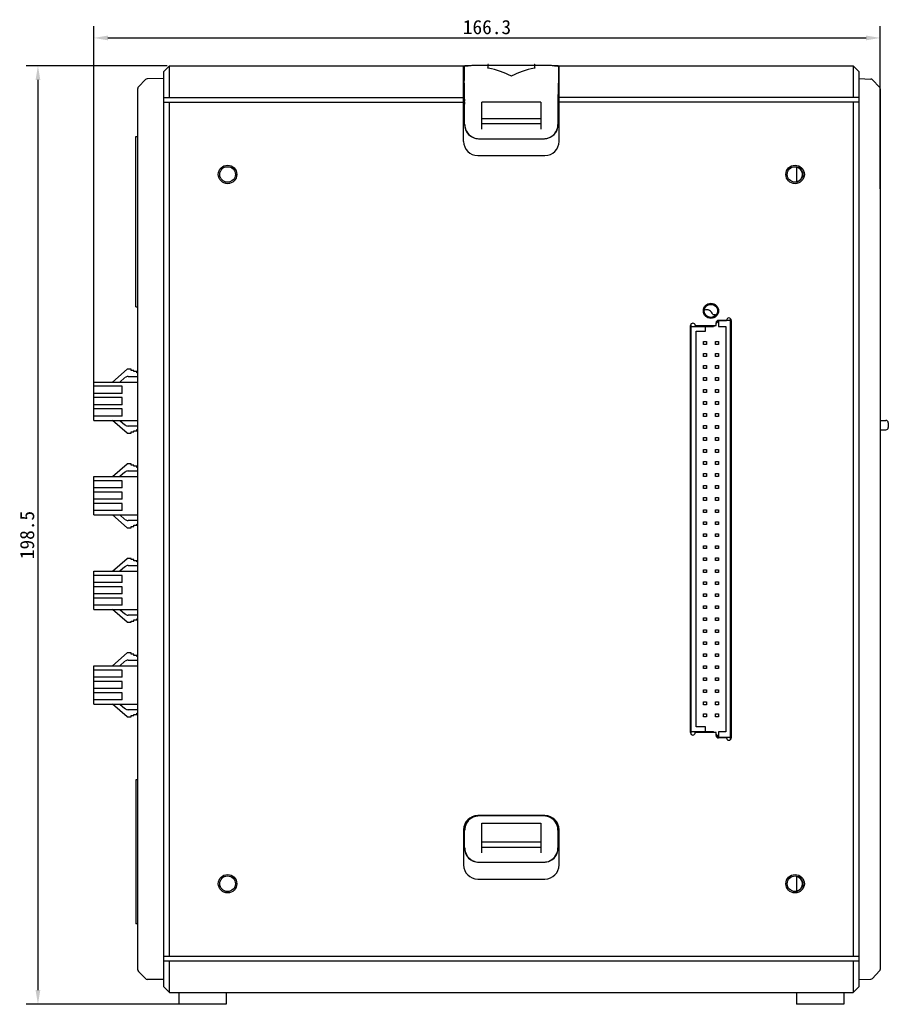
# Model space of a CAD drawing. Header units: millimetres. Extents: x 0 to 1189, y 0 to 841.
# Tile 2 of 6: x 428 to 612, y 343 to 552. Entities that reach past the tile are written whole.
import ezdxf

# ---------------------------------------------------------------- set-up
doc = ezdxf.new("R2010")
doc.units = ezdxf.units.MM
doc.header["$LTSCALE"] = 65.395
doc.header["$PDMODE"] = 3
doc.header["$PDSIZE"] = 8
doc.layers.get('0').update_dxf_attribs({"linetype": 'CONTINUOUS'})
doc.layers.get('Defpoints').update_dxf_attribs({"linetype": 'CONTINUOUS'})
doc.layers.add('00_COMPONENTS', color=7, linetype='CONTINUOUS')
doc.layers.add('51__DRAFT_DIMS', color=7, linetype='CONTINUOUS')
doc.styles.get("Standard").update_dxf_attribs({"font": 'simfang.ttf'})
doc.dimstyles.new('DIMSTYLE_1', dxfattribs={"dimtxt": 3, "dimasz": 3, "dimexe": 2.5, "dimexo": 0.5, "dimgap": 0.75, "dimtad": 1, "dimdsep": 46, "dimtxsty": 'STANDARD', "dimblk": '_FILLED', "dimblk1": '_FILLED', "dimblk2": '_FILLED', "dimcen": 0.09, "dimclrt": 3, "dimazin": 2, "dimtp": 0.5, "dimtm": 0.5, "dimtfac": 1, "dimtofl": 0, "dimtmove": 0, "dimatfit": 3, "dimldrblk": '_FILLED', "dimfxl": 1, "dimtolj": 1, "dimarcsym": 0})

# ---------------------------------------------------------------- blocks, each defined once
blk = doc.blocks.new('_FILLED')
at = {"color": 0, "linetype": 'ByBlock'}
blk.add_solid([(0, 0), (-1, 0.167), (-1, -0.167)], dxfattribs=at)
blk = doc.blocks.new('*D1')
at = {"layer": '51__DRAFT_DIMS', "color": 0, "lineweight": -2, "transparency": 16777216}
for p, q in [((443.9, 474.47), (443.9, 550.15)), ((610.2, 515.77), (610.2, 550.15)), ((446.9, 547.65), (607.2, 547.65))]:
    blk.add_line(p, q, dxfattribs=at)
at = {"layer": 'Defpoints', "color": 0, "transparency": 16777216}
for p in [(610.2, 547.65), (610.2, 515.27), (443.9, 473.97)]:
    blk.add_point(p, dxfattribs=at)
at = {"layer": '51__DRAFT_DIMS', "color": 0, "lineweight": -2, "transparency": 16777216, "xscale": 3, "yscale": 3, "zscale": 3, "rotation": 180}
blk.add_blockref('_FILLED', (443.9, 547.65), dxfattribs=at)
at = {"layer": '51__DRAFT_DIMS', "color": 0, "lineweight": -2, "transparency": 16777216, "xscale": 3, "yscale": 3, "zscale": 3}
blk.add_blockref('_FILLED', (610.2, 547.65), dxfattribs=at)
at = {"layer": '51__DRAFT_DIMS', "color": 3, "transparency": 16777216, "insert": (527.05, 551.45), "char_height": 3, "attachment_point": 2}
blk.add_mtext('\\A1;166.3', dxfattribs=at)
blk = doc.blocks.new('*D2')
at = {"layer": '51__DRAFT_DIMS', "color": 0, "lineweight": -2, "transparency": 16777216}
for p, q in [((459.4, 541.77), (429.61, 541.77)), ((432.11, 538.77), (432.11, 346.27)), ((463.2, 343.27), (429.61, 343.27))]:
    blk.add_line(p, q, dxfattribs=at)
at = {"layer": 'Defpoints', "color": 0, "transparency": 16777216}
for p in [(459.9, 541.77), (432.11, 343.27), (463.7, 343.27)]:
    blk.add_point(p, dxfattribs=at)
at = {"layer": '51__DRAFT_DIMS', "color": 0, "lineweight": -2, "transparency": 16777216, "xscale": 3, "yscale": 3, "zscale": 3}
for p, rotation in [((432.11, 541.77), 90), ((432.11, 343.27), 270)]:
    blk.add_blockref('_FILLED', p, dxfattribs=dict(at, rotation=rotation))
at = {"layer": '51__DRAFT_DIMS', "color": 3, "transparency": 16777216, "insert": (428.31, 442.52), "char_height": 3, "attachment_point": 2, "rotation": 90}
blk.add_mtext('\\A1;198.5', dxfattribs=at)

msp = doc.modelspace()

# ---------------------------------------------------------------- linework, layer by layer
at = {"layer": '00_COMPONENTS', "color": 7}
for p, q in [((458.699, 540.574), (459.899, 541.774)), ((459.899, 535.074), (459.899, 541.774)), ((459.899, 541.774), (523.039, 541.774)), ((522.099, 525.774), (522.099, 541.774)), ((522.23, 541.544), (522.23, 538.674)), ((522.544, 541.758), (522.513, 541.756)), ((522.58, 541.76), (522.544, 541.758)), ((522.619, 541.762), (522.58, 541.76)), ((522.664, 541.764), (522.619, 541.762)), ((522.738, 541.766), (522.664, 541.764)), ((522.823, 541.769), (522.738, 541.766)), ((522.886, 541.771), (522.823, 541.769)), ((523.039, 541.774), (522.886, 541.771)), ((523.227, 541.778), (523.039, 541.774)), ((523.409, 541.781), (523.227, 541.778)), ((523.61, 541.784), (523.409, 541.781)), ((523.829, 541.786), (523.61, 541.784)), ((524.065, 541.788), (523.829, 541.786)), ((524.316, 541.79), (524.065, 541.788)), ((524.581, 541.792), (524.316, 541.79)), ((524.858, 541.792), (524.581, 541.792)), ((525.144, 541.793), (524.858, 541.792)), ((527.199, 541.793), (525.144, 541.793)), ((527.199, 541.735), (527.199, 541.887)), ((527.199, 541.703), (527.199, 541.343)), ((527.299, 541.986), (527.293, 541.986)), ((536.999, 541.824), (527.399, 541.824)), ((537.099, 541.986), (537.104, 541.986)), ((537.199, 541.735), (537.199, 541.887)), ((539.473, 541.793), (537.199, 541.793)), ((537.199, 541.343), (537.199, 541.703)), ((539.805, 541.792), (539.473, 541.793)), ((540.12, 541.79), (539.805, 541.792)), ((540.414, 541.788), (540.12, 541.79)), ((540.687, 541.785), (540.414, 541.788)), ((540.935, 541.782), (540.687, 541.785)), ((541.157, 541.778), (540.935, 541.782)), ((541.36, 541.774), (541.157, 541.778)), ((541.36, 541.774), (604.499, 541.774)), ((541.549, 541.77), (541.36, 541.774)), ((541.659, 541.766), (541.549, 541.77)), ((541.731, 541.764), (541.659, 541.766)), ((541.773, 541.762), (541.731, 541.764)), ((541.812, 541.76), (541.773, 541.762)), ((541.847, 541.759), (541.812, 541.76)), ((542.168, 541.544), (542.168, 538.674)), ((542.299, 525.774), (542.299, 541.774)), ((604.499, 541.774), (604.499, 535.074)), ((605.699, 540.574), (604.499, 541.774)), ((458.699, 346.974), (458.699, 540.574)), ((605.699, 540.574), (605.699, 346.974)), ((454.856, 538.846), (453.343, 537.307)), ((458.699, 539.057), (455.204, 538.996)), ((522.23, 538.774), (522.099, 538.774)), ((522.236, 538.674), (522.099, 538.674)), ((542.163, 538.674), (542.299, 538.674)), ((542.299, 538.774), (542.168, 538.774)), ((605.699, 539.04), (608.199, 538.952)), ((610.059, 537.228), (608.541, 538.8)), ((453.199, 350.592), (453.199, 536.956)), ((522.288, 534.676), (522.288, 535.674)), ((542.11, 534.676), (542.11, 535.674)), ((610.199, 536.88), (610.199, 350.669)), ((458.699, 535.074), (522.099, 535.074)), ((458.699, 534.074), (522.099, 534.074)), ((459.899, 353.474), (459.899, 534.074)), ((522.288, 534.674), (522.099, 534.674)), ((522.099, 533.675), (522.288, 533.675)), ((522.288, 529.336), (522.288, 533.673)), ((522.295, 534.074), (522.295, 534.274)), ((525.949, 528.328), (525.949, 534.036)), ((538.449, 534.036), (525.949, 534.036)), ((538.449, 534.036), (538.449, 528.328)), ((542.103, 534.074), (542.103, 534.274)), ((542.11, 534.674), (542.299, 534.674)), ((542.299, 533.675), (542.11, 533.675)), ((542.11, 529.336), (542.11, 533.673)), ((605.699, 535.074), (542.299, 535.074)), ((605.699, 534.074), (542.299, 534.074)), ((604.499, 534.074), (604.499, 353.474)), ((538.449, 530.536), (525.949, 530.536)), ((525.949, 529.536), (538.449, 529.536)), ((452.799, 490.774), (452.799, 526.774)), ((452.799, 526.774), (453.199, 526.774)), ((525.289, 526.336), (539.11, 526.336)), ((525.099, 522.774), (539.299, 522.774)), ((592.499, 520.393), (592.499, 517.155)), ((452.799, 490.774), (453.199, 490.774)), ((574.03, 491.274), (574.768, 491.274)), ((574.771, 489.174), (575.354, 489.174)), ((575.354, 489.174), (575.354, 488.904)), ((575.999, 487.758), (575.499, 487.239)), ((575.499, 486.824), (575.499, 487.424)), ((575.999, 487.924), (577.699, 487.924)), ((575.999, 487.874), (575.999, 486.624)), ((578.549, 487.874), (575.999, 487.874)), ((578.549, 399.271), (578.549, 488.278)), ((578.699, 487.924), (578.699, 399.624)), ((570.099, 400.724), (570.099, 486.824)), ((570.249, 400.371), (570.249, 487.178)), ((570.249, 486.624), (574.908, 486.624)), ((571.099, 486.824), (575.499, 486.824)), ((571.249, 401.924), (571.249, 485.624)), ((571.249, 485.624), (573.249, 485.624)), ((573.249, 485.624), (573.249, 486.624)), ((575.1, 486.824), (574.908, 486.624)), ((575.999, 486.624), (577.549, 486.624)), ((577.549, 486.624), (577.549, 400.924)), ((572.829, 482.844), (572.829, 483.444)), ((572.829, 483.444), (573.429, 483.444)), ((573.429, 483.444), (573.429, 482.844)), ((575.369, 482.844), (575.369, 483.444)), ((575.369, 483.444), (575.969, 483.444)), ((575.969, 483.444), (575.969, 482.844)), ((573.429, 482.844), (572.829, 482.844)), ((575.969, 482.844), (575.369, 482.844)), ((572.829, 480.304), (572.829, 480.904)), ((572.829, 480.904), (573.429, 480.904)), ((573.429, 480.304), (572.829, 480.304)), ((573.429, 480.904), (573.429, 480.304)), ((575.369, 480.304), (575.369, 480.904)), ((575.369, 480.904), (575.969, 480.904)), ((575.969, 480.304), (575.369, 480.304)), ((575.969, 480.904), (575.969, 480.304)), ((447.899, 474.874), (451.001, 477.574)), ((451.801, 477.574), (451.001, 477.574)), ((451.801, 477.324), (451.801, 477.574)), ((452.401, 477.324), (451.801, 477.324)), ((452.401, 477.074), (452.401, 477.324)), ((453.001, 477.074), (452.401, 477.074)), ((453.001, 476.824), (453.001, 477.074)), ((572.829, 477.764), (572.829, 478.364)), ((572.829, 478.364), (573.429, 478.364)), ((573.429, 477.764), (572.829, 477.764)), ((573.429, 478.364), (573.429, 477.764)), ((575.369, 477.764), (575.369, 478.364)), ((575.369, 478.364), (575.969, 478.364)), ((575.969, 477.764), (575.369, 477.764)), ((575.969, 478.364), (575.969, 477.764)), ((443.899, 466.774), (443.899, 474.874)), ((443.899, 474.874), (453.199, 474.874)), ((450.518, 475.829), (449.422, 474.874)), ((451.175, 476.074), (453.199, 476.074)), ((453.199, 476.824), (453.001, 476.824)), ((572.829, 475.824), (573.429, 475.824)), ((572.829, 475.224), (572.829, 475.824)), ((573.429, 475.224), (572.829, 475.224)), ((573.429, 475.824), (573.429, 475.224)), ((575.369, 475.824), (575.969, 475.824)), ((575.369, 475.224), (575.369, 475.824)), ((575.969, 475.224), (575.369, 475.224)), ((575.969, 475.824), (575.969, 475.224)), ((449.899, 473.974), (443.899, 473.974)), ((449.899, 472.474), (449.899, 473.974)), ((572.829, 473.284), (573.429, 473.284)), ((572.829, 472.684), (572.829, 473.284)), ((573.429, 473.284), (573.429, 472.684)), ((575.369, 473.284), (575.969, 473.284)), ((575.369, 472.684), (575.369, 473.284)), ((575.969, 473.284), (575.969, 472.684)), ((449.899, 472.474), (443.899, 472.474)), ((449.899, 471.574), (443.899, 471.574)), ((449.899, 470.074), (449.899, 471.574)), ((573.429, 472.684), (572.829, 472.684)), ((572.829, 470.744), (573.429, 470.744)), ((572.829, 470.144), (572.829, 470.744)), ((573.429, 470.744), (573.429, 470.144)), ((575.969, 472.684), (575.369, 472.684)), ((575.369, 470.744), (575.969, 470.744)), ((575.369, 470.144), (575.369, 470.744)), ((575.969, 470.744), (575.969, 470.144)), ((449.899, 470.074), (443.899, 470.074)), ((449.899, 469.174), (443.899, 469.174)), ((449.899, 467.674), (449.899, 469.174)), ((573.429, 470.144), (572.829, 470.144)), ((575.969, 470.144), (575.369, 470.144)), ((449.899, 467.674), (443.899, 467.674)), ((443.899, 466.774), (453.199, 466.774)), ((451.001, 464.074), (447.899, 466.774)), ((449.422, 466.774), (450.518, 465.82)), ((572.829, 468.204), (573.429, 468.204)), ((572.829, 467.604), (572.829, 468.204)), ((573.429, 467.604), (572.829, 467.604)), ((573.429, 468.204), (573.429, 467.604)), ((575.369, 468.204), (575.969, 468.204)), ((575.369, 467.604), (575.369, 468.204)), ((575.969, 467.604), (575.369, 467.604)), ((575.969, 468.204), (575.969, 467.604)), ((610.199, 466.774), (611.399, 466.774)), ((453.199, 465.574), (451.175, 465.574)), ((452.401, 464.324), (452.401, 464.574)), ((452.401, 464.574), (453.001, 464.574)), ((453.001, 464.574), (453.001, 464.824)), ((453.001, 464.824), (453.199, 464.824)), ((572.829, 465.664), (573.429, 465.664)), ((572.829, 465.064), (572.829, 465.664)), ((573.429, 465.064), (572.829, 465.064)), ((573.429, 465.664), (573.429, 465.064)), ((575.369, 465.664), (575.969, 465.664)), ((575.369, 465.064), (575.369, 465.664)), ((575.969, 465.064), (575.369, 465.064)), ((575.969, 465.664), (575.969, 465.064)), ((610.199, 464.774), (611.399, 464.774)), ((611.899, 466.274), (611.899, 465.274)), ((451.001, 464.074), (451.801, 464.074)), ((451.801, 464.074), (451.801, 464.324)), ((451.801, 464.324), (452.401, 464.324)), ((572.829, 463.124), (573.429, 463.124)), ((572.829, 462.524), (572.829, 463.124)), ((573.429, 462.524), (572.829, 462.524)), ((573.429, 463.124), (573.429, 462.524)), ((575.369, 463.124), (575.969, 463.124)), ((575.369, 462.524), (575.369, 463.124)), ((575.969, 462.524), (575.369, 462.524)), ((575.969, 463.124), (575.969, 462.524)), ((572.829, 460.584), (573.429, 460.584)), ((572.829, 459.984), (572.829, 460.584)), ((573.429, 460.584), (573.429, 459.984)), ((575.369, 460.584), (575.969, 460.584)), ((575.369, 459.984), (575.369, 460.584)), ((575.969, 460.584), (575.969, 459.984)), ((573.429, 459.984), (572.829, 459.984)), ((575.969, 459.984), (575.369, 459.984)), ((447.899, 454.874), (451.001, 457.574)), ((451.801, 457.574), (451.001, 457.574)), ((451.175, 456.074), (453.199, 456.074)), ((451.801, 457.324), (451.801, 457.574)), ((452.401, 457.324), (451.801, 457.324)), ((452.401, 457.074), (452.401, 457.324)), ((453.001, 457.074), (452.401, 457.074)), ((453.001, 456.824), (453.001, 457.074)), ((453.199, 456.824), (453.001, 456.824)), ((572.829, 458.044), (573.429, 458.044)), ((572.829, 457.444), (572.829, 458.044)), ((573.429, 457.444), (572.829, 457.444)), ((573.429, 458.044), (573.429, 457.444)), ((575.369, 458.044), (575.969, 458.044)), ((575.369, 457.444), (575.369, 458.044)), ((575.969, 457.444), (575.369, 457.444)), ((575.969, 458.044), (575.969, 457.444)), ((443.899, 446.774), (443.899, 454.874)), ((443.899, 454.874), (453.199, 454.874)), ((449.899, 453.974), (443.899, 453.974)), ((450.518, 455.829), (449.422, 454.874)), ((449.899, 452.474), (449.899, 453.974)), ((572.829, 455.504), (573.429, 455.504)), ((572.829, 454.904), (572.829, 455.504)), ((573.429, 454.904), (572.829, 454.904)), ((573.429, 455.504), (573.429, 454.904)), ((575.369, 455.504), (575.969, 455.504)), ((575.369, 454.904), (575.369, 455.504)), ((575.969, 454.904), (575.369, 454.904)), ((575.969, 455.504), (575.969, 454.904)), ((449.899, 452.474), (443.899, 452.474)), ((572.829, 452.964), (573.429, 452.964)), ((572.829, 452.364), (572.829, 452.964)), ((573.429, 452.364), (572.829, 452.364)), ((573.429, 452.964), (573.429, 452.364)), ((575.369, 452.964), (575.969, 452.964)), ((575.369, 452.364), (575.369, 452.964)), ((575.969, 452.364), (575.369, 452.364)), ((575.969, 452.964), (575.969, 452.364)), ((449.899, 451.574), (443.899, 451.574)), ((449.899, 450.074), (443.899, 450.074)), ((449.899, 450.074), (449.899, 451.574)), ((572.829, 450.424), (573.429, 450.424)), ((572.829, 449.824), (572.829, 450.424)), ((573.429, 449.824), (572.829, 449.824)), ((573.429, 450.424), (573.429, 449.824)), ((575.369, 450.424), (575.969, 450.424)), ((575.369, 449.824), (575.369, 450.424)), ((575.969, 449.824), (575.369, 449.824)), ((575.969, 450.424), (575.969, 449.824)), ((449.899, 449.174), (443.899, 449.174)), ((449.899, 447.674), (449.899, 449.174)), ((572.829, 447.884), (573.429, 447.884)), ((572.829, 447.284), (572.829, 447.884)), ((573.429, 447.884), (573.429, 447.284)), ((575.369, 447.884), (575.969, 447.884)), ((575.369, 447.284), (575.369, 447.884)), ((575.969, 447.884), (575.969, 447.284)), ((449.899, 447.674), (443.899, 447.674)), ((443.899, 446.774), (453.199, 446.774)), ((451.001, 444.074), (447.899, 446.774)), ((449.422, 446.774), (450.518, 445.82)), ((573.429, 447.284), (572.829, 447.284)), ((575.969, 447.284), (575.369, 447.284)), ((451.001, 444.074), (451.801, 444.074)), ((453.199, 445.574), (451.175, 445.574)), ((451.801, 444.074), (451.801, 444.324)), ((451.801, 444.324), (452.401, 444.324)), ((452.401, 444.324), (452.401, 444.574)), ((452.401, 444.574), (453.001, 444.574)), ((453.001, 444.574), (453.001, 444.824)), ((453.001, 444.824), (453.199, 444.824)), ((572.829, 445.344), (573.429, 445.344)), ((572.829, 444.744), (572.829, 445.344)), ((573.429, 444.744), (572.829, 444.744)), ((573.429, 445.344), (573.429, 444.744)), ((575.369, 445.344), (575.969, 445.344)), ((575.369, 444.744), (575.369, 445.344)), ((575.969, 444.744), (575.369, 444.744)), ((575.969, 445.344), (575.969, 444.744)), ((572.829, 442.804), (573.429, 442.804)), ((572.829, 442.204), (572.829, 442.804)), ((573.429, 442.204), (572.829, 442.204)), ((573.429, 442.804), (573.429, 442.204)), ((575.369, 442.804), (575.969, 442.804)), ((575.369, 442.204), (575.369, 442.804)), ((575.969, 442.204), (575.369, 442.204)), ((575.969, 442.804), (575.969, 442.204)), ((572.829, 440.264), (573.429, 440.264)), ((572.829, 439.664), (572.829, 440.264)), ((573.429, 439.664), (572.829, 439.664)), ((573.429, 440.264), (573.429, 439.664)), ((575.369, 440.264), (575.969, 440.264)), ((575.369, 439.664), (575.369, 440.264)), ((575.969, 439.664), (575.369, 439.664)), ((575.969, 440.264), (575.969, 439.664)), ((447.899, 434.874), (451.001, 437.574)), ((451.801, 437.574), (451.001, 437.574)), ((451.801, 437.324), (451.801, 437.574)), ((452.401, 437.324), (451.801, 437.324)), ((452.401, 437.074), (452.401, 437.324)), ((572.829, 437.724), (573.429, 437.724)), ((572.829, 437.124), (572.829, 437.724)), ((573.429, 437.724), (573.429, 437.124)), ((575.369, 437.724), (575.969, 437.724)), ((575.369, 437.124), (575.369, 437.724)), ((575.969, 437.724), (575.969, 437.124)), ((450.518, 435.829), (449.422, 434.874)), ((451.175, 436.074), (453.199, 436.074)), ((453.001, 437.074), (452.401, 437.074)), ((453.001, 436.824), (453.001, 437.074)), ((453.199, 436.824), (453.001, 436.824)), ((573.429, 437.124), (572.829, 437.124)), ((575.969, 437.124), (575.369, 437.124)), ((443.899, 426.774), (443.899, 434.874)), ((443.899, 434.874), (453.199, 434.874)), ((449.899, 433.974), (443.899, 433.974)), ((449.899, 432.474), (449.899, 433.974)), ((572.829, 435.184), (573.429, 435.184)), ((572.829, 434.584), (572.829, 435.184)), ((573.429, 434.584), (572.829, 434.584)), ((573.429, 435.184), (573.429, 434.584)), ((575.369, 435.184), (575.969, 435.184)), ((575.369, 434.584), (575.369, 435.184)), ((575.969, 434.584), (575.369, 434.584)), ((575.969, 435.184), (575.969, 434.584)), ((449.899, 432.474), (443.899, 432.474)), ((449.899, 431.574), (443.899, 431.574)), ((449.899, 430.074), (449.899, 431.574)), ((572.829, 432.644), (573.429, 432.644)), ((572.829, 432.044), (572.829, 432.644)), ((573.429, 432.044), (572.829, 432.044)), ((573.429, 432.644), (573.429, 432.044)), ((575.369, 432.644), (575.969, 432.644)), ((575.369, 432.044), (575.369, 432.644)), ((575.969, 432.044), (575.369, 432.044)), ((575.969, 432.644), (575.969, 432.044)), ((449.899, 430.074), (443.899, 430.074)), ((449.899, 429.174), (443.899, 429.174)), ((449.899, 427.674), (449.899, 429.174)), ((572.829, 430.104), (573.429, 430.104)), ((572.829, 429.504), (572.829, 430.104)), ((573.429, 429.504), (572.829, 429.504)), ((573.429, 430.104), (573.429, 429.504)), ((575.369, 430.104), (575.969, 430.104)), ((575.369, 429.504), (575.369, 430.104)), ((575.969, 429.504), (575.369, 429.504)), ((575.969, 430.104), (575.969, 429.504)), ((449.899, 427.674), (443.899, 427.674)), ((572.829, 427.564), (573.429, 427.564)), ((572.829, 426.964), (572.829, 427.564)), ((573.429, 426.964), (572.829, 426.964)), ((573.429, 427.564), (573.429, 426.964)), ((575.369, 427.564), (575.969, 427.564)), ((575.369, 426.964), (575.369, 427.564)), ((575.969, 426.964), (575.369, 426.964)), ((575.969, 427.564), (575.969, 426.964)), ((443.899, 426.774), (453.199, 426.774)), ((451.001, 424.074), (447.899, 426.774)), ((449.422, 426.774), (450.518, 425.82)), ((453.199, 425.574), (451.175, 425.574)), ((453.001, 424.574), (453.001, 424.824)), ((453.001, 424.824), (453.199, 424.824)), ((572.829, 425.024), (573.429, 425.024)), ((572.829, 424.424), (572.829, 425.024)), ((573.429, 425.024), (573.429, 424.424)), ((575.369, 425.024), (575.969, 425.024)), ((575.369, 424.424), (575.369, 425.024)), ((575.969, 425.024), (575.969, 424.424)), ((451.001, 424.074), (451.801, 424.074)), ((451.801, 424.074), (451.801, 424.324)), ((451.801, 424.324), (452.401, 424.324)), ((452.401, 424.324), (452.401, 424.574)), ((452.401, 424.574), (453.001, 424.574)), ((573.429, 424.424), (572.829, 424.424)), ((575.969, 424.424), (575.369, 424.424)), ((572.829, 422.484), (573.429, 422.484)), ((572.829, 421.884), (572.829, 422.484)), ((573.429, 421.884), (572.829, 421.884)), ((573.429, 422.484), (573.429, 421.884)), ((575.369, 422.484), (575.969, 422.484)), ((575.369, 421.884), (575.369, 422.484)), ((575.969, 421.884), (575.369, 421.884)), ((575.969, 422.484), (575.969, 421.884)), ((572.829, 419.944), (573.429, 419.944)), ((572.829, 419.344), (572.829, 419.944)), ((573.429, 419.344), (572.829, 419.344)), ((573.429, 419.944), (573.429, 419.344)), ((575.369, 419.944), (575.969, 419.944)), ((575.369, 419.344), (575.369, 419.944)), ((575.969, 419.344), (575.369, 419.344)), ((575.969, 419.944), (575.969, 419.344)), ((447.899, 414.874), (451.001, 417.574)), ((451.801, 417.574), (451.001, 417.574)), ((451.801, 417.324), (451.801, 417.574)), ((452.401, 417.324), (451.801, 417.324)), ((452.401, 417.074), (452.401, 417.324)), ((453.001, 417.074), (452.401, 417.074)), ((453.001, 416.824), (453.001, 417.074)), ((453.199, 416.824), (453.001, 416.824)), ((572.829, 417.404), (573.429, 417.404)), ((572.829, 416.804), (572.829, 417.404)), ((573.429, 416.804), (572.829, 416.804)), ((573.429, 417.404), (573.429, 416.804)), ((575.369, 417.404), (575.969, 417.404)), ((575.369, 416.804), (575.369, 417.404)), ((575.969, 416.804), (575.369, 416.804)), ((575.969, 417.404), (575.969, 416.804)), ((443.899, 406.774), (443.899, 414.874)), ((443.899, 414.874), (453.199, 414.874)), ((450.518, 415.829), (449.422, 414.874)), ((451.175, 416.074), (453.199, 416.074)), ((572.829, 414.864), (573.429, 414.864)), ((572.829, 414.264), (572.829, 414.864)), ((573.429, 414.864), (573.429, 414.264)), ((575.369, 414.864), (575.969, 414.864)), ((575.369, 414.264), (575.369, 414.864)), ((575.969, 414.864), (575.969, 414.264)), ((449.899, 413.974), (443.899, 413.974)), ((449.899, 412.474), (443.899, 412.474)), ((449.899, 412.474), (449.899, 413.974)), ((573.429, 414.264), (572.829, 414.264)), ((572.829, 412.324), (573.429, 412.324)), ((572.829, 411.724), (572.829, 412.324)), ((573.429, 412.324), (573.429, 411.724)), ((575.969, 414.264), (575.369, 414.264)), ((575.369, 412.324), (575.969, 412.324)), ((575.369, 411.724), (575.369, 412.324)), ((575.969, 412.324), (575.969, 411.724)), ((449.899, 411.574), (443.899, 411.574)), ((449.899, 410.074), (449.899, 411.574)), ((573.429, 411.724), (572.829, 411.724)), ((575.969, 411.724), (575.369, 411.724)), ((449.899, 410.074), (443.899, 410.074)), ((449.899, 409.174), (443.899, 409.174)), ((449.899, 407.674), (449.899, 409.174)), ((572.829, 409.784), (573.429, 409.784)), ((572.829, 409.184), (572.829, 409.784)), ((573.429, 409.184), (572.829, 409.184)), ((573.429, 409.784), (573.429, 409.184)), ((575.369, 409.784), (575.969, 409.784)), ((575.369, 409.184), (575.369, 409.784)), ((575.969, 409.184), (575.369, 409.184)), ((575.969, 409.784), (575.969, 409.184)), ((449.899, 407.674), (443.899, 407.674)), ((443.899, 406.774), (453.199, 406.774)), ((451.001, 404.074), (447.899, 406.774)), ((449.422, 406.774), (450.518, 405.82)), ((572.829, 407.244), (573.429, 407.244)), ((572.829, 406.644), (572.829, 407.244)), ((573.429, 406.644), (572.829, 406.644)), ((573.429, 407.244), (573.429, 406.644)), ((575.369, 407.244), (575.969, 407.244)), ((575.369, 406.644), (575.369, 407.244)), ((575.969, 406.644), (575.369, 406.644)), ((575.969, 407.244), (575.969, 406.644)), ((451.001, 404.074), (451.801, 404.074)), ((453.199, 405.574), (451.175, 405.574)), ((451.801, 404.074), (451.801, 404.324)), ((451.801, 404.324), (452.401, 404.324)), ((452.401, 404.324), (452.401, 404.574)), ((452.401, 404.574), (453.001, 404.574)), ((453.001, 404.574), (453.001, 404.824)), ((453.001, 404.824), (453.199, 404.824)), ((572.829, 404.704), (573.429, 404.704)), ((572.829, 404.104), (572.829, 404.704)), ((573.429, 404.104), (572.829, 404.104)), ((573.429, 404.704), (573.429, 404.104)), ((575.369, 404.704), (575.969, 404.704)), ((575.369, 404.104), (575.369, 404.704)), ((575.969, 404.104), (575.369, 404.104)), ((575.969, 404.704), (575.969, 404.104)), ((573.249, 401.924), (571.249, 401.924)), ((573.249, 400.924), (573.249, 401.924)), ((574.908, 400.924), (570.249, 400.924)), ((575.499, 400.724), (571.099, 400.724)), ((574.908, 400.924), (575.1, 400.724)), ((575.499, 400.124), (575.499, 400.724)), ((575.499, 400.31), (575.999, 399.791)), ((577.549, 400.924), (575.999, 400.924)), ((575.999, 400.924), (575.999, 399.674)), ((578.549, 399.674), (575.999, 399.674)), ((577.699, 399.624), (575.999, 399.624)), ((452.799, 390.774), (452.799, 360.294)), ((453.199, 390.774), (452.799, 390.774)), ((539.299, 383.174), (525.099, 383.174)), ((539.11, 383.113), (525.289, 383.113)), ((525.949, 381.613), (538.449, 381.613)), ((525.949, 375.328), (525.949, 381.613)), ((538.449, 381.613), (538.449, 375.328)), ((522.099, 380.174), (522.099, 372.774)), ((522.288, 376.336), (522.288, 380.113)), ((542.11, 376.336), (542.11, 380.113)), ((542.299, 372.774), (542.299, 380.174)), ((538.449, 377.536), (525.949, 377.536)), ((525.949, 376.536), (538.449, 376.536)), ((525.289, 373.336), (539.11, 373.336)), ((525.099, 369.774), (539.299, 369.774)), ((592.499, 370.393), (592.499, 367.155)), ((453.199, 360.294), (452.799, 360.294)), ((458.699, 353.474), (605.699, 353.474)), ((458.699, 352.474), (605.699, 352.474)), ((459.899, 345.774), (459.899, 352.474)), ((604.499, 352.474), (604.499, 345.774)), ((454.856, 348.702), (453.343, 350.242)), ((610.059, 350.321), (608.541, 348.749)), ((458.699, 348.492), (455.204, 348.553)), ((605.699, 348.509), (608.199, 348.597)), ((458.699, 346.974), (459.899, 345.774)), ((459.899, 345.774), (604.499, 345.774)), ((461.899, 345.774), (461.899, 343.274)), ((471.899, 345.774), (471.899, 343.274)), ((592.499, 345.774), (592.499, 343.274)), ((602.499, 345.774), (602.499, 343.274)), ((605.699, 346.974), (604.499, 345.774)), ((471.899, 343.274), (461.899, 343.274)), ((602.499, 343.274), (592.499, 343.274))]:
    msp.add_line(p, q, dxfattribs=at)
for points in [[(522.513, 541.756), (522.499, 541.755), (522.486, 541.754), (522.473, 541.753), (522.462, 541.752), (522.451, 541.751), (522.44, 541.75), (522.43, 541.749), (522.421, 541.748), (522.411, 541.746), (522.4, 541.744), (522.388, 541.741), (522.374, 541.737), (522.356, 541.731), (522.333, 541.719), (522.306, 541.701), (522.28, 541.677), (522.256, 541.643), (522.239, 541.602), (522.231, 541.557), (522.23, 541.544)], [(527.399, 541.827), (527.389, 541.827), (527.365, 541.826), (527.341, 541.823), (527.318, 541.82), (527.296, 541.815), (527.275, 541.808), (527.254, 541.798), (527.234, 541.783), (527.218, 541.764), (527.207, 541.742), (527.2, 541.717), (527.199, 541.703)], [(527.3, 541.986), (527.296, 541.985), (527.291, 541.985), (527.284, 541.984), (527.275, 541.982), (527.264, 541.978), (527.252, 541.973), (527.24, 541.965), (527.23, 541.956), (527.22, 541.945), (527.212, 541.932), (527.205, 541.918), (527.201, 541.901), (527.2, 541.885)], [(537.199, 541.703), (537.198, 541.72), (537.19, 541.747), (537.175, 541.771), (537.155, 541.79), (537.13, 541.805), (537.105, 541.814), (537.079, 541.82), (537.052, 541.824), (537.024, 541.826), (536.999, 541.827)], [(541.979, 541.747), (541.97, 541.749), (541.96, 541.75), (541.95, 541.751), (541.94, 541.752), (541.929, 541.753), (541.917, 541.754), (541.905, 541.755), (541.892, 541.756), (541.878, 541.757), (541.847, 541.759)], [(542.168, 541.544), (542.168, 541.56), (542.159, 541.604), (542.142, 541.644), (542.119, 541.676), (542.093, 541.701), (542.068, 541.718), (542.045, 541.73), (542.027, 541.737), (542.013, 541.741), (542, 541.744), (541.989, 541.746), (541.979, 541.747)]]:
    msp.add_lwpolyline(points, dxfattribs=at)
for centre, radius in [((472.199, 518.774), 1.95), ((592.199, 518.774), 1.95), ((472.199, 518.774), 1.65), ((592.199, 518.774), 1.65), ((574.399, 489.924), 1.6), ((574.399, 489.924), 1.4), ((472.199, 368.774), 1.95), ((592.199, 368.774), 1.95), ((472.199, 368.774), 1.65), ((592.199, 368.774), 1.65)]:
    msp.add_circle(centre, radius, dxfattribs=at)
for centre, radius, start, end in [((453.699, 536.956), 0.5, 135.5, 180), ((455.212, 538.496), 0.5, 91, 135.5), ((608.181, 538.453), 0.5, 44, 88), ((609.699, 536.88), 0.5, 0, 44), ((564.393, 534.274), 22.289, 179.81505, 179.99983), ((525.338, 529.336), 2.992, 180.01449, 185.70221), ((525.368, 529.339), 3.022, 185.69709, 191.1566), ((539.037, 529.338), 3.015, 345.32114, 359.96163), ((525.099, 525.774), 3, 180, 270), ((525.347, 529.347), 3.011, 258.02545, 269.9792), ((539.051, 529.329), 2.993, 270.01689, 275.94296), ((539.299, 525.774), 3, 270, 360), ((539.048, 529.361), 3.025, 275.93741, 281.70713), ((592.199, 518.774), 1.55, 281.21334, 78.78666), ((573.429, 488.774), 1.4, 16.60155, 107.36295), ((570.599, 486.824), 0.5, 0, 180), ((575.999, 487.424), 0.5, 90, 180), ((578.199, 487.924), 0.5, 0, 180), ((451.175, 475.074), 1, 90, 131.04302), ((611.399, 466.274), 0.5, 0, 90), ((451.175, 466.574), 1, 228.95698, 270), ((611.399, 465.274), 0.5, 270, 360), ((451.175, 455.074), 1, 90, 131.04302), ((451.175, 446.574), 1, 228.95698, 270), ((451.175, 435.074), 1, 90, 131.04302), ((451.175, 426.574), 1, 228.95698, 270), ((451.175, 415.074), 1, 90, 131.04302), ((451.175, 406.574), 1, 228.95698, 270), ((570.599, 400.724), 0.5, 180, 360), ((575.999, 400.124), 0.5, 180, 270), ((578.199, 399.624), 0.5, 180, 360), ((525.099, 380.174), 3, 90, 180), ((539.299, 380.174), 3, 0, 90), ((525.345, 380.111), 3.002, 101.70233, 107.42282), ((525.35, 380.088), 3.025, 95.93741, 101.70713), ((525.347, 380.12), 2.993, 90.01689, 95.94296), ((539.052, 380.117), 2.997, 85.85435, 89.99469), ((539.051, 380.103), 3.01, 78.02158, 85.85716), ((539.053, 380.113), 3, 70.78056, 78.0063), ((525.362, 380.111), 3.016, 165.32061, 179.00652), ((525.317, 380.113), 2.972, 179.03176, 179.99741), ((539.03, 380.11), 3.022, 5.69709, 11.1566), ((539.06, 380.113), 2.992, 0.01449, 5.70221), ((525.338, 376.336), 2.992, 180.01449, 185.70221), ((525.368, 376.339), 3.022, 185.69709, 191.1566), ((539.037, 376.338), 3.015, 345.32114, 359.96163), ((525.099, 372.774), 3, 180, 270), ((525.347, 376.347), 3.011, 258.02545, 269.9792), ((539.051, 376.329), 2.993, 270.01689, 275.94296), ((539.299, 372.774), 3, 270, 360), ((539.048, 376.361), 3.025, 275.93741, 281.70713), ((592.199, 368.774), 1.55, 281.21325, 78.78695), ((453.699, 350.592), 0.5, 180, 224.5), ((609.699, 350.669), 0.5, 316, 360), ((455.212, 349.053), 0.5, 224.5, 269), ((608.181, 349.096), 0.5, 272, 316)]:
    msp.add_arc(centre, radius, start, end, dxfattribs=at)
for centre, major_axis, ratio, start_param, end_param in [((522.497, 535.237), (13, 0), 0.5, 0.7385314, 1.1915427), ((541.902, 535.237), (13, 0), 0.5, 1.95005, 2.4030612), ((522.236, 535.674), (0, 3), 0.0174551, -1.5707963, 0), ((542.163, 535.674), (0, 3), 0.0174551, 6.2831853, 7.8539816), ((525.289, 529.336), (3, 0), 0.9998477, -3.1415927, -1.5707963), ((539.11, 529.336), (3, 0), 0.9998477, -1.5707963, 0), ((525.289, 380.113), (3, 0), 0.9998477, 1.5707963, 3.1415927), ((539.11, 380.113), (3, 0), 0.9998477, 0, 1.5707963), ((525.289, 376.336), (3, 0), 0.9998477, -3.1415927, -1.5707963), ((539.11, 376.336), (3, 0), 0.9998477, -1.5707963, 0)]:
    msp.add_ellipse(centre, major_axis=major_axis, ratio=ratio, start_param=start_param, end_param=end_param, dxfattribs=at)
for points, knots in [([(527.299, 542.013), (527.274, 542.013), (527.221, 541.992), (527.199, 541.939), (527.199, 541.913)], [0, 0, 0, 0, 0.5000269, 1, 1, 1, 1]), ([(527.299, 541.987), (527.274, 541.987), (527.221, 541.966), (527.199, 541.912), (527.199, 541.887)], [0, 0, 0, 0, 0.5000269, 1, 1, 1, 1]), ([(527.399, 542.015), (527.376, 542.015), (527.34, 542.019), (527.315, 542.011), (527.299, 542.016), (527.299, 542.013)], [0, 0, 0, 0, 0.7107528, 0.9241614, 1, 1, 1, 1]), ([(527.399, 541.989), (527.376, 541.989), (527.34, 541.992), (527.315, 541.985), (527.299, 541.989), (527.299, 541.987)], [0, 0, 0, 0, 0.7109592, 0.9243035, 1, 1, 1, 1]), ([(537.099, 542.013), (537.099, 542.016), (537.083, 542.011), (537.058, 542.019), (537.023, 542.015), (536.999, 542.015)], [0, 0, 0, 0, 0.0791588, 0.2963811, 1, 1, 1, 1]), ([(537.099, 541.987), (537.099, 541.99), (537.083, 541.985), (537.058, 541.992), (537.023, 541.989), (536.999, 541.989)], [0, 0, 0, 0, 0.0792517, 0.2966271, 1, 1, 1, 1]), ([(537.099, 542.013), (537.125, 542.013), (537.178, 541.992), (537.199, 541.939), (537.199, 541.913)], [0, 0, 0, 0, 0.5000265, 1, 1, 1, 1]), ([(537.099, 541.987), (537.125, 541.987), (537.178, 541.966), (537.199, 541.912), (537.199, 541.887)], [0, 0, 0, 0, 0.5000269, 1, 1, 1, 1]), ([(527.31, 541.275), (527.294, 541.278), (527.255, 541.288), (527.199, 541.315), (527.199, 541.343)], [0, 0, 0, 0, 0.3599277, 1, 1, 1, 1]), ([(537.199, 541.343), (537.199, 541.336), (537.178, 541.293), (537.126, 541.282), (537.089, 541.275)], [0, 0, 0, 0, 0.1563871, 1, 1, 1, 1]), ([(522.288, 534.676), (522.296, 534.669), (522.284, 534.622), (522.298, 534.545), (522.293, 534.419), (522.295, 534.325), (522.295, 534.274)], [0, 0, 0, 0, 0.0802085, 0.2962565, 0.6194744, 1, 1, 1, 1]), ([(522.29, 533.681), (522.289, 533.679), (522.289, 533.676), (522.289, 533.673), (522.288, 533.673)], [0, 0, 0, 0, 0.7027782, 1, 1, 1, 1]), ([(522.293, 533.77), (522.293, 533.76), (522.292, 533.73), (522.291, 533.7), (522.29, 533.681)], [0, 0, 0, 0, 0.3465013, 1, 1, 1, 1]), ([(522.295, 534.074), (522.295, 534.046), (522.295, 533.945), (522.294, 533.843), (522.293, 533.77)], [0, 0, 0, 0, 0.2805799, 1, 1, 1, 1]), ([(542.11, 533.673), (542.103, 533.68), (542.114, 533.727), (542.101, 533.804), (542.105, 533.93), (542.103, 534.023), (542.103, 534.074)], [0, 0, 0, 0, 0.0802085, 0.2962565, 0.6194744, 1, 1, 1, 1]), ([(542.104, 534.346), (542.104, 534.384), (542.105, 534.491), (542.103, 534.599), (542.109, 534.668)], [0, 0, 0, 0, 0.3524305, 1, 1, 1, 1]), ([(542.109, 534.668), (542.109, 534.67), (542.11, 534.673), (542.11, 534.676), (542.11, 534.676)], [0, 0, 0, 0, 0.7027782, 1, 1, 1, 1]), ([(522.403, 528.754), (522.514, 528.19), (523.082, 527.103), (524.16, 526.52), (524.723, 526.401)], [0, 0, 0, 0, 0.5003056, 1, 1, 1, 1]), ([(539.662, 526.398), (540.199, 526.51), (541.229, 527.043), (541.815, 528.044), (541.954, 528.573)], [0, 0, 0, 0, 0.5003165, 1, 1, 1, 1]), ([(524.446, 382.975), (523.97, 382.826), (523.079, 382.275), (522.571, 381.358), (522.444, 380.875)], [0, 0, 0, 0, 0.5002427, 1, 1, 1, 1]), ([(541.996, 380.695), (541.896, 381.2), (541.424, 382.173), (540.525, 382.777), (540.04, 382.946)], [0, 0, 0, 0, 0.5003158, 1, 1, 1, 1]), ([(522.403, 375.754), (522.514, 375.19), (523.082, 374.103), (524.16, 373.52), (524.723, 373.401)], [0, 0, 0, 0, 0.5003056, 1, 1, 1, 1]), ([(539.662, 373.398), (540.199, 373.51), (541.229, 374.043), (541.815, 375.044), (541.954, 375.573)], [0, 0, 0, 0, 0.5003165, 1, 1, 1, 1])]:
    msp.add_open_spline(points, degree=3, knots=knots, dxfattribs=at)
for points in [[(527.208, 541.952), (527.202, 541.94), (527.199, 541.925), (527.199, 541.911)], [(537.104, 541.986), (537.15, 541.983), (537.199, 541.931), (537.199, 541.885)], [(537.176, 541.976), (537.19, 541.959), (537.199, 541.934), (537.199, 541.911)], [(532.289, 539.613), (532.236, 539.584), (532.162, 539.584), (532.11, 539.613)]]:
    msp.add_open_spline(points, degree=3, dxfattribs=at)

# ---------------------------------------------------------------- dimensions: what is measured, and where the dimension line sits
at = {"layer": '51__DRAFT_DIMS', "color": 4}
dim = msp.add_linear_dim(base=(610.199, 547.653), p1=(443.899, 473.974), p2=(610.199, 515.274), dimstyle='DIMSTYLE_1', dxfattribs=at)
dim.commit()
dim.dimension.update_dxf_attribs({"geometry": '*D1', "text_midpoint": (527.049, 547.653), "dimtype": 160})
dim = msp.add_linear_dim(base=(432.109, 343.274), p1=(459.899, 541.774), p2=(463.699, 343.274), angle=270, dimstyle='DIMSTYLE_1', dxfattribs=at)
dim.commit()
dim.dimension.update_dxf_attribs({"geometry": '*D2', "text_midpoint": (432.109, 442.524), "dimtype": 160})

doc.saveas('drawing.dxf')
